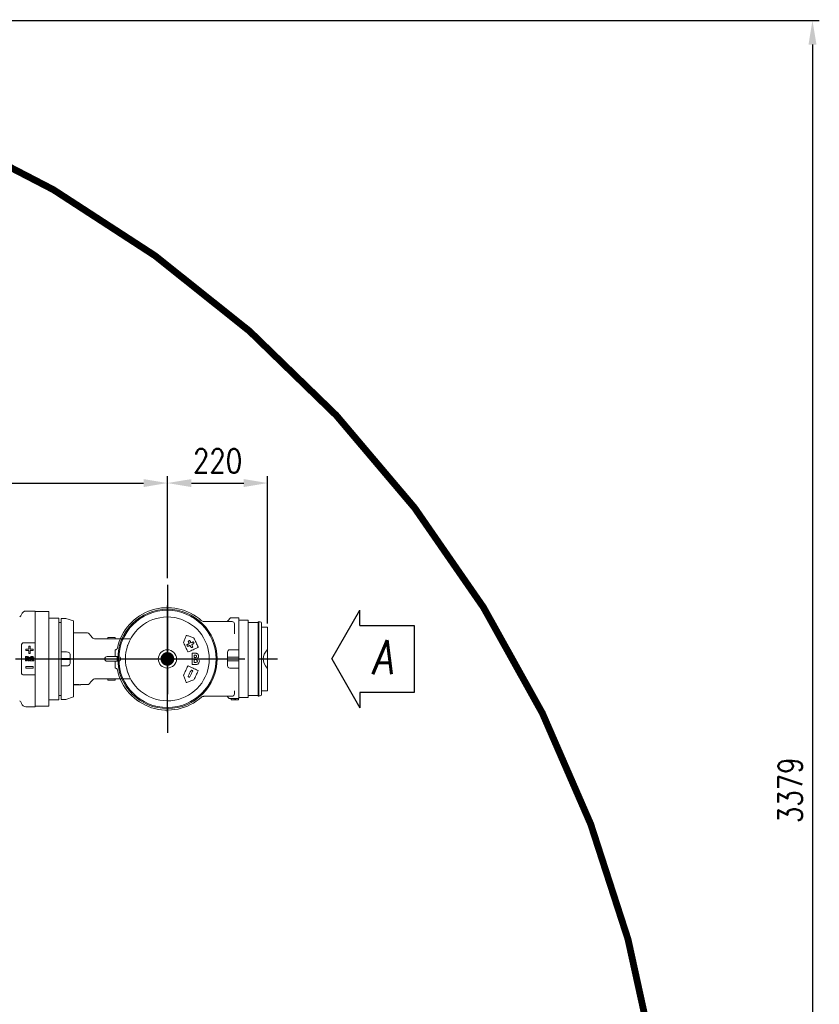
# Model space of a CAD drawing. Header units: millimetres. Extents: x 12388 to 56229, y -202 to 7369.
# Tile 15 of 88: x 16789 to 18544, y 2324 to 4485. Entities that reach past the tile are written whole.
import ezdxf

# ---------------------------------------------------------------- set-up
doc = ezdxf.new("R2010")
doc.units = ezdxf.units.MM
doc.header["$LTSCALE"] = 40
doc.linetypes.add('AM_ISO08W050x2', pattern=[9, 6, -0.75, 1.5, -0.75])
doc.linetypes.add('CENTER', pattern=[2, 1.25, -0.25, 0.25, -0.25])
doc.layers.add('AM_5', color=3, linetype='Continuous', lineweight=25)
doc.layers.add('cen', color=1, linetype='CENTER', lineweight=25)
doc.layers.add('도면층1', color=1, linetype='Continuous')
doc.styles.add('HHI_Dims', font='simplex.shx', dxfattribs={"width": 0.8, "bigfont": 'whgtxt.shx'})
doc.styles.get("Standard").update_dxf_attribs({"font": 'romans.shx', "width": 0.8, "oblique": 8, "height": 3})
doc.dimstyles.new('HHI_Standard$0', dxfattribs={"dimtxt": 3.5, "dimasz": 3.5, "dimexe": 1, "dimexo": 1, "dimgap": 1.5, "dimtad": 1, "dimdsep": 46, "dimtxsty": 'HHI_Dims', "dimcen": 0, "dimclrd": 1, "dimclre": 1, "dimclrt": 1, "dimadec": 0, "dimazin": 2, "dimtp": 0.1, "dimtm": 0.1, "dimtfac": 0.65, "dimtmove": 0, "dimatfit": 3, "dimldrblk": 'OPEN30', "dimfxl": 1, "dimlwd": -1, "dimlwe": -1, "dimarcsym": 1})

# ---------------------------------------------------------------- blocks, each defined once
blk = doc.blocks.new('wrist body')
at = {"color": 7, "linetype": 'Continuous', "lineweight": 15}
for p, q in [((28402.3, 27.4), (28396.9, 21)), ((28407.4, 27.4), (28408.8, 27.4)), ((28421.1, 27.4), (28408.8, 27.4)), ((28421.1, 27.4), (28421.1, 26.7)), ((28421.1, 22.2), (28421.1, 26.7)), ((28421.6, 22.4), (28421.1, 22.1)), ((28421.1, -25.9), (28421.1, 22.2)), ((28421.6, 22.4), (28440.6, 22.4)), ((28441.1, 22.1), (28440.6, 22.4)), ((28441.1, 22.1), (28441.1, -21.4)), ((28349.7, 19.4), (28406.1, 19.4)), ((28395.6, 19.4), (28396.9, 21)), ((28411.1, 14.4), (28411.1, 7.3)), ((28411.1, 7.3), (28411.1, -6.8)), ((28463.6, 17.4), (28441.1, 17.4)), ((28464.6, 18.9), (28463.6, 18.9)), ((28463.6, 18.9), (28463.6, -144.1)), ((28464.6, 18.9), (28464.6, -144.1)), ((28467.6, 18.7), (28464.6, 18.7)), ((28470.6, 15.7), (28470.6, -140.9)), ((28483.1, 7.4), (28470.6, 7.4)), ((28484.1, 6.8), (28483.1, 7.4)), ((28484.1, 6.8), (28484.1, -43.5)), ((28411.1, -7.3), (28411.1, -6.8)), ((28441.1, -21.4), (28441.1, -103.8)), ((28149.1, -42.6), (28149.3, -42.6)), ((28149.1, -47.6), (28149.1, -42.6)), ((28401.1, -42.6), (28421.1, -42.6)), ((28421.1, -25.9), (28421.1, -27.8)), ((28421.1, -27.8), (28421.1, -37.6)), ((28421.1, -42.6), (28421.1, -37.6)), ((28421.1, -58.6), (28421.1, -42.6)), ((28484.1, -43.5), (28483.1, -42.6)), ((28149.1, -57.6), (28149.1, -47.6)), ((28154.1, -57.6), (28149.1, -57.6)), ((28154.1, -67.6), (28154.1, -57.6)), ((28263.1, -60.6), (28261.8, -62.5)), ((28261.8, -62.5), (28262.8, -64.5)), ((28262.8, -64.5), (28265.2, -64.7)), ((28265.4, -60.7), (28263.1, -60.6)), ((28265.2, -64.7), (28266.4, -62.7)), ((28266.4, -62.7), (28265.4, -60.7)), ((28322.6, -49.9), (28319.6, -49.9)), ((28324.1, -54.4), (28324.5, -54.4)), ((28324.3, -59.9), (28324.1, -59.9)), ((28324.1, -64), (28324.1, -64)), ((28324.1, -64), (28324.1, -64)), ((28324.3, -59.9), (28324.3, -59.9)), ((28324.5, -54.4), (28324.5, -54.4)), ((28327.7, -50.4), (28327.7, -50.4)), ((28328.2, -56.9), (28328.2, -57.2)), ((28332.7, -56.5), (28332.7, -56.4)), ((28396.1, -58.6), (28396.1, -47.6)), ((28421.1, -58.6), (28396.1, -58.6)), ((28396.1, -58.6), (28396.1, -66.6)), ((28421.1, -66.6), (28421.1, -58.6)), ((28484.1, -62.1), (28484.1, -43.5)), ((28484.1, -81.7), (28484.1, -63.1)), ((28149.1, -77.6), (28149.1, -67.6)), ((28149.1, -67.6), (28154.1, -67.6)), ((28149.1, -82.6), (28149.1, -77.6)), ((28149.3, -82.6), (28149.1, -82.6)), ((28324.4, -70.4), (28324.1, -70.4)), ((28324.4, -70.4), (28324.4, -70.4)), ((28329.8, -67.5), (28329.8, -67.6)), ((28334.3, -67.8), (28334.3, -67.6)), ((28396.1, -77.6), (28396.1, -66.6)), ((28396.1, -66.6), (28421.1, -66.6)), ((28421.1, -82.6), (28401.1, -82.6)), ((28421.1, -82.6), (28421.1, -66.6)), ((28421.1, -87.6), (28421.1, -82.6)), ((28484.1, -81.7), (28483.1, -82.6)), ((28484.1, -81.7), (28484.1, -132)), ((28421.1, -87.6), (28421.1, -97.4)), ((28421.1, -97.4), (28421.1, -99.3)), ((28421.1, -149.2), (28421.1, -99.3)), ((28441.1, -103.8), (28441.1, -147.3)), ((28406.1, -144.6), (28349.7, -144.6)), ((28398.3, -147.8), (28395.6, -144.6)), ((28421.1, -149.6), (28402.1, -149.6)), ((28404.1, -152.1), (28404.1, -150.1)), ((28410.6, -152.1), (28410.6, -150.1)), ((28411.1, -132.5), (28411.1, -139.6)), ((28413.6, -150.1), (28413.6, -152.1)), ((28420.1, -150.1), (28420.1, -152.1)), ((28421.6, -147.6), (28421.1, -147.3)), ((28421.1, -149.2), (28421.1, -149.6)), ((28440.6, -147.6), (28421.6, -147.6)), ((28441.1, -147.3), (28440.6, -147.6)), ((28441.1, -142.6), (28463.6, -142.6)), ((28463.6, -144.1), (28464.6, -144.1)), ((28464.6, -143.9), (28467.6, -143.9)), ((28470.6, -132.6), (28483.1, -132.6)), ((28483.1, -132.6), (28484.1, -132)), ((28410.1, -152.6), (28404.6, -152.6)), ((28411.1, -152.6), (28410.1, -152.6)), ((28413.1, -152.6), (28411.1, -152.6)), ((28414.1, -152.6), (28413.1, -152.6)), ((28419.6, -152.6), (28414.1, -152.6))]:
    blk.add_line(p, q, dxfattribs=at)
for radius in [109, 106.7, 20, 10.5, 9.5, 9.2]:
    blk.add_circle((28264.1, -62.6), radius, dxfattribs=at)
for centre, radius, start, end in [((28264.1, -62.6), 112.5, 48.0748, 167.7155), ((28406.1, 14.4), 5, 0, 90), ((28467.6, 15.7), 3, 0, 90), ((28149.3, -37.6), 5, 270, 347.7155), ((28308, -32.1), 1, 115, 205), ((28308.8, -34), 1, 205, 295), ((28310.9, -24.2), 1, 115, 205), ((28312.7, -23.3), 1, 25, 115), ((28316.8, -36.9), 1, 205, 295), ((28318.6, -36), 1, 295, 25), ((28320.7, -26.2), 1, 25, 115), ((28321.5, -28), 1, 295, 25), ((28401.1, -47.6), 5, 90, 180), ((28264.1, -62.6), 2, 146.7044, 206.7044), ((28264.1, -62.6), 2, 206.7044, 266.7044), ((28264.1, -62.6), 2, 86.7044, 146.7044), ((28264.1, -62.6), 2, 266.7044, 326.7044), ((28264.1, -62.6), 2, 26.7044, 86.7044), ((28264.1, -62.6), 2, 326.7044, 26.7044), ((28324.1, -55.4), 1, 90, 180), ((28324.1, -58.9), 1, 180, 270), ((28324.1, -65), 1, 90, 180), ((28331.8, -61.1), 1, 135.4723, 236.8456), ((28331.8, -61.1), 1, 135.0917, 236.826), ((28149.3, -87.6), 5, 12.2845, 90), ((28324.1, -69.4), 1, 180, 270), ((28401.1, -77.6), 5, 180, 270), ((28264.1, -62.6), 112.5, 192.2845, 311.9252), ((28310.9, -101.1), 1, 155, 245), ((28312.7, -101.9), 1, 245, 335), ((28316.8, -88.4), 1, 65, 155), ((28318.6, -89.2), 1, 335, 65), ((28402.1, -144.6), 5, 220, 270), ((28403.6, -150.1), 0.5, 0, 90), ((28406.1, -139.6), 5, 270, 0), ((28410.1, -150.1), 0.5, 0, 90), ((28414.1, -150.1), 0.5, 90, 180), ((28420.6, -150.1), 0.5, 90, 180), ((28467.6, -140.9), 3, 270, 0), ((28404.6, -152.1), 0.5, 180, 270), ((28411.1, -152.1), 0.5, 180, 270), ((28413.1, -152.1), 0.5, 270, 0), ((28419.6, -152.1), 0.5, 270, 0)]:
    blk.add_arc(centre, radius, start, end, dxfattribs=at)
blk.add_ellipse((28689.6, -62.6), major_axis=(215.4, 0), ratio=0.32492, start_param=2.851525, end_param=3.43166, dxfattribs=at)
for points, knots in [([(28338.4, 21.9), (28338.4, 21.9), (28339.3, 21.1), (28340.8, 20.2), (28343.1, 19.5), (28344.4, 19.4), (28345, 19.4)], [0, 0, 0, 0, 0.002842, 0.510911, 0.752431, 1, 1, 1, 1]), ([(28402.3, 27.4), (28402.3, 27.4), (28402.4, 27.4), (28403.1, 27.4), (28404.3, 27.4), (28405.8, 27.4), (28407, 27.4), (28407.4, 27.4)], [0, 0, 0, 0, 0.174171, 0.348385, 0.523177, 0.81691, 1, 1, 1, 1]), ([(28345, 19.4), (28345.8, 19.4), (28347.3, 19.4), (28348.9, 19.4), (28349.7, 19.4)], [0, 0, 0, 0, 0.490384, 1, 1, 1, 1]), ([(28305.3, -11.6), (28304.4, -14), (28302.6, -19.1), (28300.7, -24.2), (28299.7, -26.8)], [0, 0, 0, 0, 0.492139, 1, 1, 1, 1]), ([(28305.3, -11.6), (28305.4, -11.4), (28305.5, -11.2), (28305.7, -11), (28306.1, -10.9), (28306.4, -10.9), (28306.5, -10.9), (28306.6, -11)], [0, 0, 0, 0, 0.2319958, 0.4640878, 0.6913454, 0.9045346, 1, 1, 1, 1]), ([(28321.9, -16.5), (28319.2, -15.5), (28314.1, -13.7), (28309, -11.8), (28306.6, -11)], [0, 0, 0, 0, 0.52452, 1, 1, 1, 1]), ([(28321.9, -16.5), (28322, -16.6), (28322.2, -16.6), (28322.3, -16.9), (28322.4, -17), (28322.4, -17)], [0, 0, 0, 0, 0.416348, 0.822324, 1, 1, 1, 1]), ([(28331.3, -36.1), (28329.9, -33), (28326.9, -26.7), (28324, -20.3), (28322.4, -17)], [0, 0, 0, 0, 0.48563, 1, 1, 1, 1]), ([(28299.8, -27.6), (28299.7, -27.5), (28299.7, -27.3), (28299.7, -27), (28299.7, -26.9), (28299.7, -26.8)], [0, 0, 0, 0, 0.4204938, 0.8479855, 1, 1, 1, 1]), ([(28299.8, -27.6), (28301.3, -30.8), (28304.3, -37.2), (28307.2, -43.6), (28308.7, -46.7)], [0, 0, 0, 0, 0.50958, 1, 1, 1, 1]), ([(28307.9, -34.4), (28307.8, -34.1), (28307.5, -33.5), (28307.2, -32.9), (28307.1, -32.6)], [0, 0, 0, 0, 0.479554, 1, 1, 1, 1]), ([(28307.5, -31.2), (28308.1, -31), (28309.3, -30.4), (28310.5, -29.9), (28311.2, -29.6)], [0, 0, 0, 0, 0.428415, 1, 1, 1, 1]), ([(28312.9, -33.2), (28312.2, -33.5), (28311, -34.1), (28309.8, -34.6), (28309.2, -34.9)], [0, 0, 0, 0, 0.575294, 1, 1, 1, 1]), ([(28311.7, -28.2), (28311.4, -27.6), (28310.8, -26.4), (28310.3, -25.2), (28310, -24.6)], [0, 0, 0, 0, 0.480779, 1, 1, 1, 1]), ([(28310, -47.2), (28313.5, -45.6), (28320.5, -42.3), (28327.4, -39.1), (28330.9, -37.5)], [0, 0, 0, 0, 0.489906, 1, 1, 1, 1]), ([(28310.4, -23.3), (28310.7, -23.2), (28311.3, -22.9), (28311.9, -22.6), (28312.3, -22.4)], [0, 0, 0, 0, 0.367643, 1, 1, 1, 1]), ([(28311.7, -28.2), (28311.7, -28.3), (28311.8, -28.5), (28311.7, -28.9), (28311.6, -29.2), (28311.4, -29.4), (28311.2, -29.5), (28311.2, -29.6)], [0, 0, 0, 0, 0.20036, 0.405419, 0.619498, 0.843122, 1, 1, 1, 1]), ([(28312.9, -33.2), (28313, -33.1), (28313.2, -33.1), (28313.5, -33.1), (28313.9, -33.2), (28314.1, -33.4), (28314.2, -33.6), (28314.2, -33.7)], [0, 0, 0, 0, 0.229909, 0.455997, 0.672967, 0.879375, 1, 1, 1, 1]), ([(28313.6, -22.9), (28313.9, -23.5), (28314.4, -24.7), (28315, -25.9), (28315.3, -26.5)], [0, 0, 0, 0, 0.512218, 1, 1, 1, 1]), ([(28315.9, -37.3), (28315.6, -36.7), (28315, -35.5), (28314.5, -34.3), (28314.2, -33.7)], [0, 0, 0, 0, 0.495589, 1, 1, 1, 1]), ([(28316.6, -27), (28316.5, -27.1), (28316.3, -27.1), (28315.9, -27.1), (28315.6, -27), (28315.4, -26.7), (28315.3, -26.6), (28315.3, -26.5)], [0, 0, 0, 0, 0.234719, 0.463262, 0.678467, 0.880665, 1, 1, 1, 1]), ([(28316.6, -27), (28317.1, -26.8), (28318.3, -26.2), (28319.5, -25.7), (28320.2, -25.3)], [0, 0, 0, 0, 0.416696, 1, 1, 1, 1]), ([(28319, -36.9), (28318.6, -37.1), (28318, -37.4), (28317.4, -37.7), (28317.2, -37.8)], [0, 0, 0, 0, 0.622733, 1, 1, 1, 1]), ([(28317.8, -32), (28317.8, -31.9), (28317.7, -31.7), (28317.7, -31.3), (28317.9, -31), (28318.1, -30.8), (28318.2, -30.7), (28318.3, -30.6)], [0, 0, 0, 0, 0.1956338, 0.396088, 0.6067539, 0.8303912, 1, 1, 1, 1]), ([(28317.8, -32), (28318.1, -32.6), (28318.7, -33.8), (28319.2, -35), (28319.5, -35.6)], [0, 0, 0, 0, 0.502818, 1, 1, 1, 1]), ([(28321.9, -29), (28321.2, -29.3), (28320, -29.8), (28318.8, -30.4), (28318.3, -30.6)], [0, 0, 0, 0, 0.588247, 1, 1, 1, 1]), ([(28321.6, -25.8), (28321.7, -26.1), (28322, -26.7), (28322.3, -27.3), (28322.4, -27.6)], [0, 0, 0, 0, 0.5141557, 1, 1, 1, 1]), ([(28331.3, -36.1), (28331.4, -36.2), (28331.5, -36.5), (28331.4, -36.8), (28331.3, -37.1), (28331.1, -37.3), (28330.9, -37.4), (28330.9, -37.5)], [0, 0, 0, 0, 0.186711, 0.378297, 0.582169, 0.804779, 1, 1, 1, 1]), ([(28310, -47.2), (28309.9, -47.2), (28309.7, -47.3), (28309.3, -47.3), (28309, -47.1), (28308.8, -46.9), (28308.7, -46.8), (28308.7, -46.7)], [0, 0, 0, 0, 0.2235162, 0.4453861, 0.662813, 0.8740671, 1, 1, 1, 1]), ([(28319.6, -49.9), (28319.5, -49.9), (28319.2, -50), (28318.9, -50.1), (28318.7, -50.4), (28318.6, -50.7), (28318.6, -50.9), (28318.6, -50.9)], [0, 0, 0, 0, 0.228421, 0.455275, 0.676202, 0.886987, 1, 1, 1, 1]), ([(28318.6, -50.9), (28318.6, -54.8), (28318.6, -62.4), (28318.6, -70.1), (28318.6, -73.9)], [0, 0, 0, 0, 0.499453, 1, 1, 1, 1]), ([(28325.1, -50), (28325.1, -50), (28325.1, -50), (28324.7, -50), (28323.8, -49.9), (28323, -49.9), (28322.6, -49.9), (28322.6, -49.9)], [0, 0, 0, 0, 0.000023, 0.019532, 0.554748, 0.999977, 1, 1, 1, 1]), ([(28323.1, -58.9), (28323.1, -58.3), (28323.1, -57.2), (28323.1, -56), (28323.1, -55.4)], [0, 0, 0, 0, 0.4908135, 1, 1, 1, 1]), ([(28324.1, -64), (28324.3, -64), (28325.2, -64), (28326.4, -64.1), (28327.5, -64.5), (28327.8, -64.6), (28327.8, -64.6)], [0, 0, 0, 0, 0.098246, 0.735107, 0.999984, 1, 1, 1, 1]), ([(28325.6, -59.8), (28325.6, -59.8), (28325.2, -59.8), (28324.8, -59.9), (28324.3, -59.9), (28324.3, -59.9)], [0, 0, 0, 0, 0.000043, 0.873704, 1, 1, 1, 1]), ([(28324.5, -54.4), (28324.5, -54.4), (28325.1, -54.4), (28326, -54.5), (28326.7, -54.8), (28327, -54.9), (28327, -54.9)], [0, 0, 0, 0, 0.078341, 0.678628, 0.999977, 1, 1, 1, 1]), ([(28326.4, -50.1), (28326.4, -50.1), (28326.4, -50.1), (28326, -50.1), (28325.6, -50), (28325.1, -50), (28325.1, -50)], [0, 0, 0, 0, 0.000045, 0.006132, 0.999955, 1, 1, 1, 1]), ([(28328.2, -57.2), (28328.2, -57.4), (28328.1, -58), (28327.7, -58.7), (28327, -59.3), (28326.3, -59.6), (28325.8, -59.7), (28325.6, -59.8), (28325.6, -59.8)], [0, 0, 0, 0, 0.197243, 0.391079, 0.607616, 0.873713, 0.999985, 1, 1, 1, 1]), ([(28327.7, -50.4), (28327.3, -50.3), (28326.8, -50.2), (28326.4, -50.1), (28326.4, -50.1)], [0, 0, 0, 0, 0.999955, 1, 1, 1, 1]), ([(28327, -54.9), (28327, -54.9), (28327, -55), (28327.3, -55.1), (28327.7, -55.5), (28328.1, -56.2), (28328.2, -56.7), (28328.2, -56.9)], [0, 0, 0, 0, 0.000024, 0.087087, 0.363652, 0.699343, 1, 1, 1, 1]), ([(28332.7, -56.4), (28332.6, -55.6), (28332.5, -54.2), (28331.3, -52.4), (28329.7, -51.1), (28328.4, -50.6), (28327.7, -50.4)], [0, 0, 0, 0, 0.25725, 0.49975, 0.730988, 1, 1, 1, 1]), ([(28327.8, -64.6), (28327.8, -64.6), (28328, -64.6), (28328.4, -64.9), (28328.9, -65.3), (28329.2, -65.6), (28329.3, -65.7), (28329.3, -65.7)], [0, 0, 0, 0, 0.000032, 0.276216, 0.865287, 0.999968, 1, 1, 1, 1]), ([(28331.1, -60.4), (28331.5, -59.9), (28332.3, -58.9), (28332.6, -57.4), (28332.7, -56.7), (28332.7, -56.5)], [0, 0, 0, 0, 0.458761, 0.893336, 1, 1, 1, 1]), ([(28334.3, -67.6), (28334.2, -66.8), (28334.1, -65.2), (28333.2, -63.7), (28332.3, -62.7), (28331.7, -62.3), (28331.3, -61.9)], [0, 0, 0, 0, 0.37911, 0.681855, 0.736445, 1, 1, 1, 1]), ([(28308.7, -78.5), (28307.2, -81.6), (28304.3, -88), (28301.3, -94.4), (28299.8, -97.6)], [0, 0, 0, 0, 0.49042, 1, 1, 1, 1]), ([(28308.7, -78.5), (28308.7, -78.4), (28308.9, -78.2), (28309.1, -78), (28309.5, -77.9), (28309.8, -77.9), (28309.9, -78), (28310, -78)], [0, 0, 0, 0, 0.206202, 0.414652, 0.627845, 0.846841, 1, 1, 1, 1]), ([(28330.9, -87.8), (28327.4, -86.1), (28320.5, -82.9), (28313.5, -79.6), (28310, -78)], [0, 0, 0, 0, 0.510094, 1, 1, 1, 1]), ([(28318.6, -73.9), (28318.6, -74), (28318.6, -74.3), (28318.8, -74.6), (28319, -74.8), (28319.3, -74.9), (28319.5, -74.9), (28319.6, -74.9)], [0, 0, 0, 0, 0.201476, 0.407221, 0.621164, 0.844037, 1, 1, 1, 1]), ([(28319.6, -74.9), (28321.6, -74.9), (28323.6, -74.9), (28325.6, -74.9), (28325.6, -74.9)], [0, 0, 0, 0, 0.999928, 1, 1, 1, 1]), ([(28323.1, -69.4), (28323.1, -68.7), (28323.1, -67.2), (28323.1, -65.8), (28323.1, -65)], [0, 0, 0, 0, 0.506187, 1, 1, 1, 1]), ([(28327.8, -70.1), (28327.8, -70.1), (28327, -70.3), (28325.9, -70.4), (28324.7, -70.4), (28324.4, -70.4)], [0, 0, 0, 0, 0.000017, 0.690031, 1, 1, 1, 1]), ([(28325.6, -74.9), (28325.6, -74.9), (28326.7, -74.9), (28328.5, -74.8), (28330.9, -73.9), (28332.8, -72.3), (28334.1, -70.2), (28334.2, -68.5), (28334.3, -67.8)], [0, 0, 0, 0, 0.000005, 0.251119, 0.435297, 0.621716, 0.817877, 1, 1, 1, 1]), ([(28329.8, -67.6), (28329.8, -67.9), (28329.7, -68.4), (28329.4, -69.1), (28328.8, -69.7), (28328.2, -70), (28327.9, -70.1), (28327.8, -70.1), (28327.8, -70.1)], [0, 0, 0, 0, 0.2370385, 0.4544161, 0.6612233, 0.9485544, 0.9999827, 1, 1, 1, 1]), ([(28329.3, -65.7), (28329.3, -65.7), (28329.4, -65.9), (28329.6, -66.2), (28329.7, -66.5), (28329.7, -66.6), (28329.7, -66.6)], [0, 0, 0, 0, 0.000063, 0.883943, 0.999937, 1, 1, 1, 1]), ([(28329.7, -66.6), (28329.7, -66.6), (28329.8, -66.9), (28329.8, -67.2), (28329.8, -67.5)], [0, 0, 0, 0, 0.000067, 1, 1, 1, 1]), ([(28299.7, -98.4), (28299.7, -98.3), (28299.7, -98.1), (28299.7, -97.8), (28299.8, -97.7), (28299.8, -97.6)], [0, 0, 0, 0, 0.436313, 0.865274, 1, 1, 1, 1]), ([(28299.7, -98.4), (28300.7, -101), (28302.6, -106.1), (28304.4, -111.2), (28305.3, -113.7)], [0, 0, 0, 0, 0.507861, 1, 1, 1, 1]), ([(28310, -100.6), (28311, -98.5), (28312.9, -94.3), (28314.9, -90), (28315.9, -87.9)], [0, 0, 0, 0, 0.503042, 1, 1, 1, 1]), ([(28312.3, -102.8), (28311.9, -102.6), (28311.3, -102.3), (28310.7, -102.1), (28310.4, -102)], [0, 0, 0, 0, 0.632357, 1, 1, 1, 1]), ([(28319.5, -89.6), (28318.5, -91.7), (28316.6, -96), (28314.6, -100.2), (28313.6, -102.3)], [0, 0, 0, 0, 0.498145, 1, 1, 1, 1]), ([(28317.2, -87.5), (28317.4, -87.6), (28318, -87.8), (28318.6, -88.1), (28319, -88.3)], [0, 0, 0, 0, 0.377267, 1, 1, 1, 1]), ([(28322.4, -108.2), (28324, -104.9), (28326.9, -98.6), (28329.9, -92.2), (28331.3, -89.1)], [0, 0, 0, 0, 0.51437, 1, 1, 1, 1]), ([(28330.9, -87.8), (28331, -87.8), (28331.2, -87.9), (28331.4, -88.2), (28331.5, -88.6), (28331.4, -88.9), (28331.4, -89), (28331.3, -89.1)], [0, 0, 0, 0, 0.244163, 0.481634, 0.701241, 0.900181, 1, 1, 1, 1]), ([(28306.6, -114.3), (28306.5, -114.3), (28306.3, -114.4), (28305.9, -114.3), (28305.6, -114.1), (28305.4, -113.9), (28305.3, -113.7), (28305.3, -113.7)], [0, 0, 0, 0, 0.1978369, 0.4028843, 0.6207741, 0.8499534, 1, 1, 1, 1]), ([(28306.6, -114.3), (28309, -113.4), (28314.1, -111.5), (28319.2, -109.7), (28321.9, -108.7)], [0, 0, 0, 0, 0.47548, 1, 1, 1, 1]), ([(28322.4, -108.2), (28322.4, -108.3), (28322.3, -108.5), (28322.1, -108.6), (28321.9, -108.7), (28321.9, -108.7)], [0, 0, 0, 0, 0.399335, 0.802786, 1, 1, 1, 1]), ([(28345, -144.6), (28344.4, -144.6), (28343.1, -144.7), (28340.8, -145.4), (28339.3, -146.3), (28338.4, -147.1), (28338.4, -147.1)], [0, 0, 0, 0, 0.24104, 0.488618, 0.997158, 1, 1, 1, 1]), ([(28349.7, -144.6), (28348.9, -144.6), (28347.3, -144.6), (28345.8, -144.6), (28345, -144.6)], [0, 0, 0, 0, 0.4917792, 1, 1, 1, 1]), ([(28411.8, -152.6), (28411.8, -152.6), (28411.8, -152.6), (28411.7, -152.6), (28411.4, -152.6), (28411.3, -152.6)], [0, 0, 0, 0, 0.139085, 0.644766, 1, 1, 1, 1])]:
    blk.add_open_spline(points, degree=3, knots=knots, dxfattribs=at)
at = {"layer": 'cen', "linetype": 'AM_ISO08W050x2'}
for p, q in [((28264.1, 99.9), (28264.1, -225.1)), ((28104.3, -62.6), (28506.1, -62.6))]:
    blk.add_line(p, q, dxfattribs=at)
at = {"layer": '도면층1', "linetype": 'AM_ISO08W050x2', "const_width": 15}
blk.add_lwpolyline([(28256.6, -62.6, 1), (28271.6, -62.6, 1)], format="xyb", close=True, dxfattribs=at)
blk = doc.blocks.new('arm frame')
at = {"color": 7, "linetype": 'Continuous', "lineweight": 15}
for p, q in [((23359.7, 42.4), (23339, 42.4)), ((23359.7, 42.4), (23359.7, -25.7)), ((23360.2, 41.4), (23359.7, 40.9)), ((23389.2, 41.4), (23360.2, 41.4)), ((23389.7, 40.9), (23389.2, 41.4)), ((23389.7, 40.9), (23389.7, -166.1)), ((23410.7, 26.9), (23389.7, 26.9)), ((23411.7, 26.3), (23410.7, 26.9)), ((23411.7, 26.3), (23411.7, -151.5)), ((23425.4, 26.4), (23416.2, 26.4)), ((23416.2, 26.4), (23416.2, -43.7)), ((23443.2, 20.7), (23427, 26.1)), ((23416.2, 17.4), (23411.7, 17.4)), ((23443.2, 20.7), (23443.2, -62.6)), ((23474, -5.6), (23443.2, -5.6)), ((23485.3, -16.3), (23485.7, -16.8)), ((23485.7, -16.8), (23485.8, -16.9)), ((23485.8, -16.9), (23486.1, -17.2)), ((23489.5, -18.6), (23565, -18.6)), ((23519.2, -15.6), (23519.2, -18.6)), ((23519.2, -15.6), (23535.2, -15.6)), ((23535.2, -15.6), (23535.2, -18.6)), ((23329.7, -94.6), (23329.7, -30.6)), ((23332.7, -27.6), (23359.7, -27.6)), ((23339.2, -43.8), (23339.2, -41.4)), ((23339.5, -41.1), (23345.4, -41.1)), ((23345.7, -40.8), (23345.7, -34.9)), ((23346, -34.6), (23348.4, -34.6)), ((23348.7, -34.9), (23348.7, -40.8)), ((23349, -41.1), (23354.9, -41.1)), ((23355.2, -41.4), (23355.2, -43.8)), ((23359.7, -25.7), (23359.7, -27.6)), ((23359.7, -30.6), (23359.7, -27.6)), ((23359.7, -30.6), (23359.7, -94.6)), ((23562.3, -33.5), (23562.7, -32.4)), ((23563.3, -31.2), (23562.7, -32.4)), ((23338.2, -66.8), (23338.2, -57.9)), ((23338.5, -57.6), (23340.9, -57.6)), ((23345.4, -44.1), (23339.5, -44.1)), ((23340.6, -59.6), (23340.6, -61)), ((23340.6, -63.3), (23340.6, -66.8)), ((23341.4, -59.3), (23340.9, -59.3)), ((23340.9, -61.3), (23341.5, -61.3)), ((23340.9, -63), (23340.9, -63)), ((23343.9, -67), (23341.2, -63.1)), ((23344, -63.1), (23346.4, -66.6)), ((23345.7, -50.3), (23345.7, -44.4)), ((23348.4, -50.6), (23346, -50.6)), ((23347.7, -66.2), (23351.5, -63.2)), ((23350.1, -60.8), (23348.3, -60.8)), ((23348.7, -44.4), (23348.7, -50.3)), ((23354.9, -44.1), (23349, -44.1)), ((23353.4, -64.4), (23352.6, -65)), ((23353.4, -64.4), (23353.4, -64.4)), ((23416.2, -43.7), (23416.2, -47.3)), ((23425.4, -47.3), (23416.2, -47.3)), ((23416.2, -47.3), (23416.2, -61.6)), ((23436.2, -61.6), (23416.2, -61.6)), ((23416.2, -61.6), (23416.2, -62.6)), ((23436.2, -62.6), (23416.2, -62.6)), ((23416.2, -62.6), (23416.2, -63.6)), ((23416.2, -63.6), (23436.2, -63.6)), ((23416.2, -63.6), (23416.2, -78)), ((23428.1, -47.4), (23425.4, -47.3)), ((23431.1, -47.6), (23428.1, -47.4)), ((23431.8, -47.7), (23431.1, -47.6)), ((23436.2, -61.6), (23436.2, -52.6)), ((23436.2, -61.6), (23436.2, -62.3)), ((23436.2, -62.3), (23436.2, -62.6)), ((23436.2, -62.6), (23436.2, -62.9)), ((23436.2, -62.9), (23436.2, -63.6)), ((23436.2, -72.6), (23436.2, -63.6)), ((23443.2, -62.6), (23443.2, -145.9)), ((23517.2, -57.6), (23542.2, -57.6)), ((23340.3, -67.1), (23338.5, -67.1)), ((23339.2, -82.3), (23339.2, -79.9)), ((23339.5, -79.6), (23354.9, -79.6)), ((23354.9, -82.6), (23339.5, -82.6)), ((23346.2, -67.1), (23344.2, -67.1)), ((23347.6, -66.8), (23347.6, -66.4)), ((23356.2, -67.1), (23347.9, -67.1)), ((23352.8, -65.5), (23356.2, -65.5)), ((23355.2, -79.9), (23355.2, -82.3)), ((23356.5, -65.8), (23356.5, -66.8)), ((23416.2, -78), (23425.4, -78)), ((23416.2, -78), (23416.2, -81.6)), ((23416.2, -81.6), (23416.2, -151.6)), ((23425.4, -78), (23428.1, -77.8)), ((23428.1, -77.8), (23431.1, -77.6)), ((23431.1, -77.6), (23431.8, -77.6)), ((23542.2, -67.6), (23517.2, -67.6)), ((23359.7, -97.6), (23332.7, -97.6)), ((23359.7, -97.6), (23359.7, -94.6)), ((23359.7, -97.6), (23359.7, -99.6)), ((23359.7, -99.6), (23359.7, -167.6)), ((23486.1, -108), (23485.8, -108.3)), ((23565, -106.6), (23489.5, -106.6)), ((23519.2, -106.6), (23519.2, -109.6)), ((23535.2, -106.6), (23535.2, -109.6)), ((23562.7, -92.8), (23562.3, -91.8)), ((23562.7, -92.8), (23563.3, -94.1)), ((23568.6, -106.1), (23568.6, -106.1)), ((23455.7, -119.6), (23455.8, -119.6)), ((23455.7, -119.6), (23456.7, -119.6)), ((23485.7, -108.4), (23485.3, -108.9)), ((23485.8, -108.3), (23485.7, -108.4)), ((23519.2, -109.6), (23535.2, -109.6)), ((23411.7, -142.6), (23416.2, -142.6)), ((23427, -151.4), (23443.2, -145.9)), ((23339, -167.6), (23359.7, -167.6)), ((23359.7, -166.1), (23360.2, -166.6)), ((23360.2, -166.6), (23389.2, -166.6)), ((23389.2, -166.6), (23389.7, -166.1)), ((23389.7, -152.1), (23410.7, -152.1)), ((23410.7, -152.1), (23411.7, -151.5)), ((23416.2, -151.6), (23425.4, -151.6))]:
    blk.add_line(p, q, dxfattribs=at)
blk.add_line((23455.8, -119.6), (23443.2, -119.6))
at = {"color": 7, "linetype": 'Continuous', "lineweight": 15, "flags": 128}
for points in [[(23477.8, -7.4), (23477.9, -7.5), (23478.2, -7.9), (23478.6, -8.4), (23479.3, -9.2), (23480.1, -10.2), (23481.2, -11.4), (23482.4, -12.8), (23483.7, -14.5), (23485.3, -16.3)], [(23485.3, -108.9), (23483.7, -110.8), (23482.4, -112.4), (23481.2, -113.8), (23480.1, -115), (23479.3, -116), (23478.6, -116.8), (23478.2, -117.4), (23477.9, -117.7), (23477.8, -117.8), (23477.8, -117.8)]]:
    blk.add_lwpolyline(points, dxfattribs=at)
at = {"color": 7, "linetype": 'Continuous', "lineweight": 15}
for centre, radius, start, end in [((23319.7, 37.6), 10, 305, 344.9131), ((23339, 32.4), 10, 90, 164.9131), ((23425.4, 21.4), 5, 71.5651, 90), ((23649.7, -62.6), 92, 199.9939, 160.0061), ((23474, -10.6), 5, 40, 89.1162), ((23489.5, -13.6), 5, 221.0378, 270), ((23332.7, -30.6), 3, 90, 180), ((23339.5, -41.4), 0.3, 90, 180), ((23345.4, -40.8), 0.3, 270, 0), ((23346, -34.9), 0.3, 90, 180), ((23348.4, -34.9), 0.3, 0, 90), ((23349, -40.8), 0.3, 180, 270), ((23354.9, -41.4), 0.3, 0, 90), ((23649.7, -62.6), 92.1, 161.5506, 198.4494), ((23338.5, -57.9), 0.3, 90, 180), ((23339.5, -43.8), 0.3, 180, 270), ((23340.9, -59.6), 0.3, 90, 180), ((23340.9, -61), 0.3, 180, 270), ((23340.9, -63.3), 0.3, 90, 180), ((23340.9, -57.9), 0.3, 89.8454, 90), ((23340.9, -63.3), 0.3, 35.2352, 90), ((23343.3, -60.3), 0.5, 358.0009, 3.4547), ((23344.2, -62.9), 0.3, 107.5144, 215.2344), ((23345.4, -44.4), 0.3, 0, 90), ((23346, -50.3), 0.3, 180, 270), ((23345.9, -60.3), 0.3, 358.8325, 1.5378), ((23348.3, -60.5), 0.3, 172.397, 270), ((23348.4, -50.3), 0.3, 270, 0), ((23349, -44.4), 0.3, 90, 180), ((23350.1, -60.5), 0.3, 270, 350.7806), ((23351.4, -63), 0.3, 307.1382, 307.2772), ((23352.3, -57.6), 0.3, 89.3664, 90.7658), ((23353.4, -60.3), 0.5, 358.107, 1.8661), ((23353.8, -60.3), 0.149, 358.1132, 5.5395), ((23354.9, -43.8), 0.3, 270, 0), ((23356.1, -60.2), 0.3, 358.6254, 1.104), ((23431.2, -52.6), 5, 0, 82.6555), ((23517.2, -62.6), 5, 90, 270), ((23542.2, -62.6), 5, 270, 90), ((23338.5, -66.8), 0.3, 180, 270), ((23339.5, -79.9), 0.3, 90, 180), ((23339.5, -82.3), 0.3, 180, 270), ((23340.3, -66.8), 0.3, 270, 0), ((23344.2, -66.8), 0.3, 215.2352, 270), ((23346.2, -66.8), 0.3, 270, 35.2344), ((23347.9, -66.4), 0.3, 127.1382, 180), ((23347.9, -66.8), 0.3, 180, 270), ((23352.8, -65.2), 0.3, 128.5944, 270), ((23354.9, -79.9), 0.3, 0, 90), ((23354.9, -82.3), 0.3, 270, 0), ((23356.2, -65.8), 0.3, 0, 90), ((23356.2, -66.8), 0.3, 270, 0), ((23431.2, -72.6), 5, 277.3445, 0), ((23332.7, -94.6), 3, 180, 270), ((23489.5, -111.6), 5, 90, 138.9622), ((23474, -114.6), 5, 315.5555, 320), ((23319.7, -162.8), 10, 15.0869, 55), ((23339, -157.6), 10, 195.0869, 270), ((23425.4, -146.6), 5, 270, 288.4349)]:
    blk.add_arc(centre, radius, start, end, dxfattribs=at)
for points, knots in [([(23564, -18.6), (23564.8, -18.6), (23566.2, -18.6), (23567.8, -18.6), (23568.6, -18.6), (23568.9, -18.6)], [0, 0, 0, 0, 0.483789, 0.791416, 1, 1, 1, 1]), ([(23340.9, -57.6), (23341.1, -57.6), (23342.2, -57.6), (23343.7, -57.6), (23345.1, -58.3), (23345.8, -58.9), (23346.2, -59.6), (23346.2, -60.1), (23346.2, -60.3)], [0, 0, 0, 0, 0.0936293, 0.4828424, 0.6635531, 0.7904406, 0.8989646, 1, 1, 1, 1]), ([(23343.8, -60.2), (23343.8, -60.2), (23343.8, -60.1), (23343.7, -59.9), (23343.5, -59.6), (23343, -59.4), (23342.3, -59.3), (23341.7, -59.3), (23341.4, -59.3)], [0, 0, 0, 0, 0.05461, 0.130212, 0.23472, 0.376414, 0.624253, 1, 1, 1, 1]), ([(23341.5, -61.3), (23341.9, -61.2), (23342.5, -61.2), (23343.2, -61.1), (23343.5, -60.9), (23343.7, -60.7), (23343.8, -60.5), (23343.8, -60.3), (23343.8, -60.3)], [0, 0, 0, 0, 0.479771, 0.635172, 0.772012, 0.862131, 0.953953, 1, 1, 1, 1]), ([(23346.2, -60.3), (23346.2, -60.5), (23346.2, -61), (23345.9, -61.6), (23345.3, -62.1), (23344.7, -62.5), (23344.2, -62.6), (23344.1, -62.7)], [0, 0, 0, 0, 0.202978, 0.41129, 0.562569, 0.885383, 1, 1, 1, 1]), ([(23348, -60.4), (23348, -60.3), (23348.1, -59.8), (23348.4, -59), (23349.4, -58.1), (23350.7, -57.4), (23351.8, -57.4), (23352.3, -57.3)], [0, 0, 0, 0, 0.0658083, 0.2532088, 0.439786, 0.7269796, 1, 1, 1, 1]), ([(23352.2, -59.1), (23352.1, -59.1), (23351.8, -59.1), (23351.4, -59.2), (23351, -59.4), (23350.7, -59.7), (23350.5, -60.1), (23350.4, -60.4), (23350.4, -60.5)], [0, 0, 0, 0, 0.107618, 0.342649, 0.545787, 0.630929, 0.836327, 1, 1, 1, 1]), ([(23351.5, -63.2), (23352, -62.9), (23352.8, -62.2), (23353.7, -61.3), (23353.9, -60.7), (23353.9, -60.4), (23353.9, -60.3)], [0, 0, 0, 0, 0.478346, 0.7960332, 0.9499542, 1, 1, 1, 1]), ([(23353.9, -60.3), (23353.9, -60.3), (23353.9, -60.2), (23353.9, -60), (23353.7, -59.6), (23353.4, -59.3), (23352.9, -59.1), (23352.5, -59.1), (23352.3, -59.1), (23352.2, -59.1)], [0, 0, 0, 0, 0.000718, 0.151028, 0.296374, 0.510356, 0.65589, 0.95354, 1, 1, 1, 1]), ([(23352.3, -57.3), (23352.4, -57.3), (23353, -57.4), (23354, -57.5), (23355.1, -58), (23355.8, -58.7), (23356.3, -59.5), (23356.3, -60), (23356.4, -60.2)], [0, 0, 0, 0, 0.0473672, 0.3371012, 0.5153014, 0.7193119, 0.8760806, 1, 1, 1, 1]), ([(23356.4, -60.2), (23356.3, -60.6), (23356.2, -61.4), (23355.4, -62.6), (23354.4, -63.6), (23353.7, -64.1), (23353.4, -64.4)], [0, 0, 0, 0, 0.2097395, 0.4930635, 0.760588, 1, 1, 1, 1]), ([(23568.9, -106.6), (23568.3, -106.6), (23567.3, -106.6), (23565.6, -106.6), (23564.5, -106.6), (23564, -106.6)], [0, 0, 0, 0, 0.375744, 0.683583, 1, 1, 1, 1]), ([(23456.7, -119.6), (23456.7, -119.6), (23456.7, -119.6), (23457.1, -119.5), (23457.7, -119.4), (23458.5, -119.3), (23459.6, -119.1), (23461, -119), (23462.5, -118.8), (23464.2, -118.7), (23465.9, -118.6), (23467.7, -118.6), (23469.4, -118.7), (23471.1, -118.8), (23472.8, -118.9), (23473.8, -119), (23474.4, -119.1)], [0, 0, 0, 0, 0.0463732, 0.1167717, 0.1891937, 0.2600002, 0.332802, 0.4046375, 0.4785472, 0.5504587, 0.6245197, 0.6953908, 0.7683518, 0.8387016, 0.911047, 1, 1, 1, 1]), ([(23477.5, -118.1), (23477.4, -118.2), (23477.1, -118.5), (23476.3, -119), (23475.3, -119.2), (23474.5, -119.1), (23474.4, -119.1)], [0, 0, 0, 0, 0.260129, 0.5274, 0.912293, 1, 1, 1, 1])]:
    blk.add_open_spline(points, degree=3, knots=knots, dxfattribs=at)
at = {"layer": 'cen', "linetype": 'AM_ISO08W050x2'}
for p, q in [((23649.7, -179.6), (23649.7, 54.4)), ((21875.9, -62.6), (23792.7, -62.6))]:
    blk.add_line(p, q, dxfattribs=at)
blk = doc.blocks.new('*D17')
at = {"layer": 'AM_5', "color": 1, "transparency": 16777216}
for p, q in [((15488.4, 3315.1), (15488.4, 3483.3)), ((17113.4, 3259.7), (17113.4, 3483.3)), ((15540.9, 3468.3), (17060.9, 3468.3))]:
    blk.add_line(p, q, dxfattribs=at)
for points in [[(15540.9, 3477), (15540.9, 3459.5), (15488.4, 3468.3)], [(17060.9, 3477), (17060.9, 3459.5), (17113.4, 3468.3)]]:
    blk.add_solid(points, dxfattribs=at)
at = {"layer": 'Defpoints', "color": 0, "transparency": 16777216}
for p in [(17113.4, 3468.3), (15488.4, 3300.1), (17113.4, 3244.7)]:
    blk.add_point(p, dxfattribs=at)
at = {"layer": 'AM_5', "color": 1, "transparency": 16777216, "insert": (16300.9, 3517), "char_height": 52.5, "attachment_point": 5, "style": 'HHI_Dims'}
blk.add_mtext('1625', dxfattribs=at)
blk = doc.blocks.new('_Open30')
at = {"color": 0, "linetype": 'ByBlock', "lineweight": -2}
for p, q in [((-1, 0.268), (0, 0)), ((0, 0), (-1, -0.268)), ((0, 0), (-1, 0))]:
    blk.add_line(p, q, dxfattribs=at)
blk = doc.blocks.new('*D18')
at = {"layer": 'AM_5', "color": 1, "transparency": 16777216}
for p, q in [((15503.4, 4483.4), (18544.3, 4483.4)), ((18529.3, 4430.9), (18529.3, 1156.7)), ((15457.4, 1104.2), (18544.3, 1104.2))]:
    blk.add_line(p, q, dxfattribs=at)
for points in [[(18520.6, 4430.9), (18538.1, 4430.9), (18529.3, 4483.4)], [(18520.6, 1156.7), (18538.1, 1156.7), (18529.3, 1104.2)]]:
    blk.add_solid(points, dxfattribs=at)
at = {"layer": 'Defpoints', "color": 0, "transparency": 16777216}
for p in [(15488.4, 4483.4), (15442.4, 1104.2), (18529.3, 1104.2)]:
    blk.add_point(p, dxfattribs=at)
at = {"layer": 'AM_5', "color": 1, "transparency": 16777216, "insert": (18480.6, 2793.8), "char_height": 52.5, "attachment_point": 5, "rotation": 90, "style": 'HHI_Dims'}
blk.add_mtext('3379', dxfattribs=at)
blk = doc.blocks.new('*D66')
at = {"layer": 'AM_5', "color": 1, "transparency": 16777216}
for p, q in [((17113.4, 3259.7), (17113.4, 3483.3)), ((17333.4, 3160.3), (17333.4, 3483.3)), ((17165.9, 3468.3), (17280.9, 3468.3))]:
    blk.add_line(p, q, dxfattribs=at)
for points in [[(17165.9, 3477), (17165.9, 3459.5), (17113.4, 3468.3)], [(17280.9, 3477), (17280.9, 3459.5), (17333.4, 3468.3)]]:
    blk.add_solid(points, dxfattribs=at)
at = {"layer": 'Defpoints', "color": 0, "transparency": 16777216}
for p in [(17333.4, 3468.3), (17113.4, 3244.7), (17333.4, 3145.3)]:
    blk.add_point(p, dxfattribs=at)
at = {"layer": 'AM_5', "color": 1, "transparency": 16777216, "insert": (17223.4, 3517), "char_height": 52.5, "attachment_point": 5, "style": 'HHI_Dims'}
blk.add_mtext('220', dxfattribs=at)

msp = doc.modelspace()

# ---------------------------------------------------------------- linework, layer by layer
for p, q in [((17473.941, 3082.25), (17536.049, 3189.426)), ((17536.049, 3155.722), (17536.049, 3189.426)), ((17536.049, 3155.722), (17655.224, 3155.722)), ((17655.224, 3155.722), (17655.224, 3008.778)), ((17473.941, 3082.25), (17536.049, 2975.074)), ((17655.224, 3008.778), (17536.049, 3008.778)), ((17536.049, 3008.778), (17536.049, 2975.074))]:
    msp.add_line(p, q)
msp.add_lwpolyline([(15585.266, 631.58, 15, 15, 0.61848064), (18212.876, 1943.263, 15, 15, 0.73323034), (13147.064, 3158.481, 15, 15, 0.56609564), (14293.035, 587.972, 15, 15, -0.69043868), (15611.92, 3416.329, 15, 15, -0.23956155), (16120.611, 2018.712, 15, 15, -0.49314543), (15582.144, 1072.608, 0, 0, 0)], format="xyseb")

# ---------------------------------------------------------------- block references
for name, p in [('arm frame', (-6536.316, 3144.864)), ('wrist body', (-11150.721, 3144.864))]:
    msp.add_blockref(name, p)

# ---------------------------------------------------------------- texts
at = {"insert": (17561.77, 3048.649), "char_height": 75, "attachment_point": 7}
msp.add_mtext('A', dxfattribs=at)

# ---------------------------------------------------------------- dimensions: what is measured, and where the dimension line sits
at = {"layer": 'AM_5'}
dim = msp.add_linear_dim(base=(18529.322, 1104.25), p1=(15488.391, 4483.422), p2=(15442.391, 1104.25), angle=90, dimstyle='HHI_Standard$0', override={"dimscale": 15, "dimdec": 0}, dxfattribs=at)
dim.commit()
dim.dimension.update_dxf_attribs({"geometry": '*D18', "text_midpoint": (18480.572, 2793.836)})
for base, p1, p2, picture, middle in [((17113.391, 3468.273), (15488.391, 3300.127), (17113.391, 3244.75), '*D17', (16300.891, 3517.023)), ((17333.391, 3468.273), (17113.391, 3244.75), (17333.391, 3145.35), '*D66', (17223.391, 3517.023))]:
    dim = msp.add_linear_dim(base=base, p1=p1, p2=p2, dimstyle='HHI_Standard$0', override={"dimscale": 15, "dimdec": 1}, dxfattribs=at)
    dim.commit()
    dim.dimension.update_dxf_attribs({"geometry": picture, "text_midpoint": middle})

doc.saveas('drawing.dxf')
